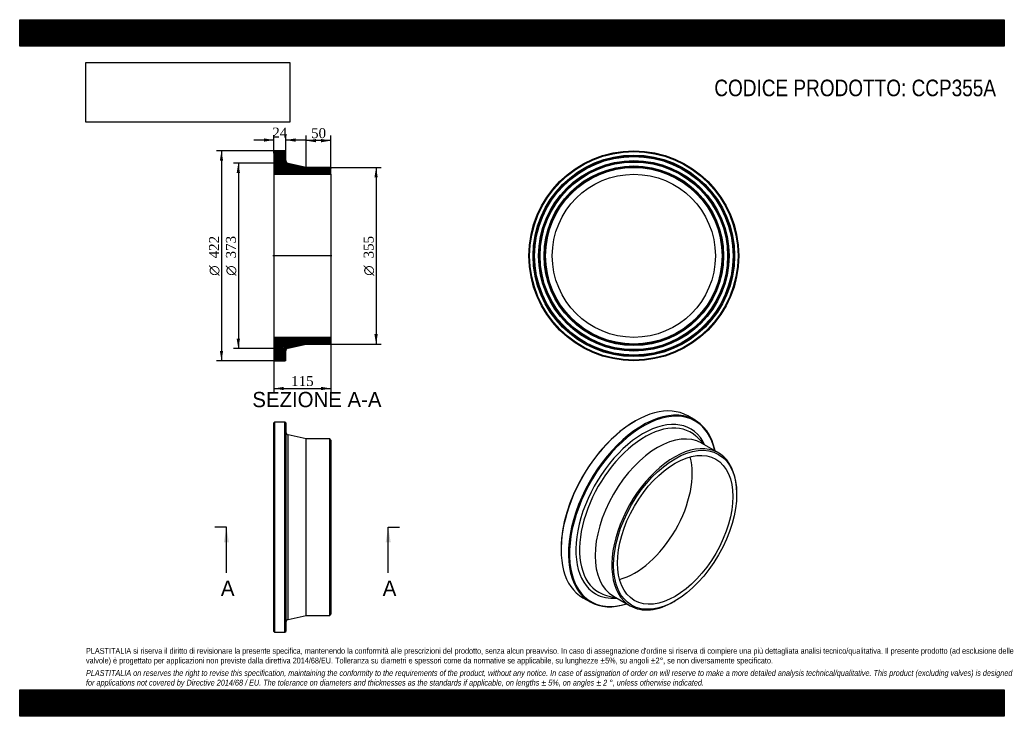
# Model space of a CAD drawing. Header units: millimetres. Extents: x 0 to 1980, y 0 to 1400.
import ezdxf
from ezdxf.enums import TextEntityAlignment as Align
from ezdxf.lldxf.tags import DXFTag

# ---------------------------------------------------------------- set-up
doc = ezdxf.new("R2010")
doc.units = ezdxf.units.MM
doc.header["$LTSCALE"] = 6.666667
for name, color, linetype in [('CCP355A', 7, 'Continuous'), ('Default', 7, 'Continuous'), ('DV4_Default', 7, 'Continuous')]:
    doc.layers.add(name, color=color, linetype=linetype)
doc.styles.add('SEACAD_Solid_Edge_ANSI', font='seans.ttf')
doc.styles.add('SEACAD_Solid_Edge_ANSI1_Symbols', font='semeca1.ttf')
doc.styles.add('SEACAD_Times_New_Roman', font='times.ttf')
tags = doc.linetypes.add('CENTER2', pattern=[28.575, 19.05, -3.175, 3.175, -3.175]).pattern_tags.tags
tags[10:11] = [DXFTag(74, 4), DXFTag(75, 0), DXFTag(340, '0'), DXFTag(46, 0.0), DXFTag(50, 0.0), DXFTag(44, 0.0), DXFTag(45, 0.0)]
tags[8:9] = [DXFTag(74, 4), DXFTag(75, 0), DXFTag(340, '0'), DXFTag(46, 0.0), DXFTag(50, 0.0), DXFTag(44, 0.0), DXFTag(45, 0.0)]
tags[6:7] = [DXFTag(74, 4), DXFTag(75, 0), DXFTag(340, '0'), DXFTag(46, 0.0), DXFTag(50, 0.0), DXFTag(44, 0.0), DXFTag(45, 0.0)]
tags[4:5] = [DXFTag(74, 4), DXFTag(75, 0), DXFTag(340, '0'), DXFTag(46, 0.0), DXFTag(50, 0.0), DXFTag(44, 0.0), DXFTag(45, 0.0)]
doc.dimstyles.new('ANSImm', dxfattribs={"dimtxt": 20, "dimasz": 20, "dimexe": 10, "dimexo": 0, "dimgap": 5, "dimtad": 1, "dimdsep": 46, "dimtxsty": 'SEACAD_Times_New_Roman', "dimblk1": '_SE_FILLED', "dimblk2": '_SE_FILLED', "dimsah": 1, "dimcen": 10, "dimazin": 0, "dimtfac": 0.85, "dimtdec": 3, "dimtofl": 0, "dimtmove": 0, "dimatfit": 3, "dimfxl": 1, "dimarcsym": 0})
picture_1 = doc.add_image_def('image1.jpg', size_in_pixel=(4302, 1260))

# ---------------------------------------------------------------- blocks, each defined once
blk = doc.blocks.new('SE')
at = {"layer": 'CCP355A', "color": 7, "linetype": 'Continuous'}
for p, q in [((512.5, 591.2), (511, 589.7)), ((511, 170.7), (511, 589.7)), ((512.5, 591.2), (512.5, 169.2)), ((533.5, 591.2), (512.5, 591.2)), ((533.5, 169.2), (533.5, 591.2)), ((535, 589.7), (533.5, 591.2)), ((535, 589.7), (535, 170.7)), ((539.8, 194.7), (539.8, 565.6)), ((576, 557.7), (539.8, 565.6)), ((576, 202.7), (576, 557.7)), ((623.5, 557.7), (576, 557.7)), ((623.5, 202.7), (623.5, 557.7)), ((626, 555.2), (623.5, 557.7)), ((626, 555.2), (626, 205.2)), ((539.8, 194.7), (576, 202.7)), ((576, 202.7), (623.5, 202.7)), ((623.5, 202.7), (626, 205.2)), ((511, 170.7), (512.5, 169.2)), ((512.5, 169.2), (533.5, 169.2)), ((533.5, 169.2), (535, 170.7))]:
    blk.add_line(p, q, dxfattribs=at)
for centre, start, end in [((541, 571.5), 180, 257.6192), ((541, 188.8), 102.3808, 180)]:
    blk.add_arc(centre, 6, start, end, dxfattribs=at)
blk = doc.blocks.new('SE1')
at = {"layer": 'CCP355A', "color": 7, "linetype": 'Continuous'}
for p, q in [((1358.1, 595.3), (1343.3, 603.9)), ((1237.8, 593.4), (1236.7, 592.8)), ((1378.4, 544.9), (1363, 560.4)), ((1405, 529.5), (1371.4, 548.9)), ((1441.8, 446.2), (1441.8, 448.3)), ((1088.6, 336.2), (1088.6, 335)), ((1132.3, 238.4), (1147.1, 229.8)), ((1179.8, 243), (1200.9, 237.5)), ((1193.9, 241.5), (1227.5, 222.1)), ((1316.3, 230.9), (1318, 231.9))]:
    blk.add_line(p, q, dxfattribs=at)
for centre, major_axis, start_param, end_param in [((1237.8, 421.1), (105.5, 182.7), 0, 3.141593), ((1252.6, 412.6), (-105.5, -182.7), 2.570355, 6.283185), ((1253.7, 411.9), (104.8, 181.4), 0, 3.701592), ((1253.7, 411.9), (-95.7, -165.7), 2.760668, 6.283185), ((1236.7, 421.7), (-104.8, -181.4), 3.926991, 5.497787), ((1257, 410), (-92.7, -160.6), 3.023829, 6.283185), ((1282.7, 395.2), (-88.8, -153.7), 3.141593, 6.283185), ((1253.7, 411.9), (104.8, 181.4), 5.723186, 6.283185), ((1257, 410), (-92.7, -160.6), -3.297441, -3.259357), ((1316.3, 375.8), (-88.8, -153.7), 2.356194, 6.283185), ((1236.7, 421.7), (-82, -141.9), 0.519147, 2.622446), ((1253.7, 411.9), (-95.7, -165.7), 0, 0.380925), ((1257, 410), (-92.7, -160.6), 0, 0.117976), ((1257, 410), (-92.7, -160.6), 0.117976, 0.155849), ((1252.6, 412.6), (-105.5, -182.7), 0, 0.571238), ((1316.3, 375.8), (-88.8, -153.7), 0, 0.785398)]:
    blk.add_ellipse(centre, major_axis=major_axis, ratio=0.57735, start_param=start_param, end_param=end_param, dxfattribs=at)
for major_axis in [(87.5, 151.6), (-82, -141.9)]:
    blk.add_ellipse((1318, 374.8), major_axis=major_axis, ratio=0.57735, dxfattribs=at)
blk = doc.blocks.new('SE2')
at = {"layer": 'CCP355A', "color": 7, "linetype": 'Continuous'}
for radius in [211, 209.5, 202.5, 201, 199.5, 191.5, 190, 188.5, 180.5, 179, 177.5, 163.9]:
    blk.add_circle((1235, 925.5), radius, dxfattribs=at)
blk = doc.blocks.new('SE4')
at = {"color": 7, "linetype": 'Continuous', "style": 'SEACAD_Solid_Edge_ANSI'}
blk.add_text('A', height=30.7, dxfattribs=at).set_placement((404.6, 272.8), align=Align.TOP_LEFT)
blk = doc.blocks.new('SE5')
at = {"color": 7, "linetype": 'Continuous', "style": 'SEACAD_Solid_Edge_ANSI'}
blk.add_text('A', height=30.7, dxfattribs=at).set_placement((730, 272.8), align=Align.TOP_LEFT)
blk = doc.blocks.new('SEANNOT_GROUP')
at = {"linetype": 'Continuous'}
blk.add_hatch(color=7, dxfattribs=at).paths.add_polyline_path([(420.8, 349.5), (415.7, 380.2), (410.6, 349.5)])
at = {"color": 7, "linetype": 'Continuous'}
blk.add_lwpolyline([(415.7, 288.2), (415.7, 380.2)], dxfattribs=at)
blk = doc.blocks.new('SEANNOT_GROUP1')
at = {"linetype": 'Continuous'}
blk.add_hatch(color=7, dxfattribs=at).paths.add_polyline_path([(746.1, 349.5), (741, 380.2), (735.9, 349.5)])
at = {"color": 7, "linetype": 'Continuous'}
blk.add_lwpolyline([(741, 288.2), (741, 380.2)], dxfattribs=at)
blk = doc.blocks.new('SE3')
at = {"layer": 'Default', "color": 7, "linetype": 'CENTER2'}
for p, q in [((415.7, 380.2), (392.7, 380.2)), ((741, 380.2), (764, 380.2))]:
    blk.add_line(p, q, dxfattribs=at)
at = {"layer": 'Default', "color": 7, "linetype": 'CENTER2', "const_width": 0.0001}
blk.add_lwpolyline([(415.7, 380.2), (741, 380.2)], dxfattribs=at)
at = {"layer": 'Default'}
for name in ['SEANNOT_GROUP', 'SEANNOT_GROUP1', 'SE4', 'SE5']:
    blk.add_blockref(name, (0, 0), dxfattribs=at)
blk = doc.blocks.new('SE6')
at = {"layer": 'CCP355A', "linetype": 'Continuous'}
h = blk.add_hatch(dxfattribs=at)
h.set_pattern_fill('LINE', scale=0.629921, angle=45, style=0)
edge = h.paths.add_edge_path()
edge.add_line((623.5, 1103), (576, 1103))
edge.add_line((576, 1103), (539.8, 1111))
edge.add_arc((541, 1116.9), 6, 180, 257.6192, ccw=False)
edge.add_line((535, 1116.9), (535, 1135))
edge.add_line((535, 1135), (533.5, 1136.5))
edge.add_line((533.5, 1136.5), (512.5, 1136.5))
edge.add_line((512.5, 1136.5), (511, 1135))
edge.add_line((511, 1135), (511, 1128))
edge.add_line((511, 1128), (512.1, 1126.5))
edge.add_line((512.1, 1126.5), (511, 1125))
edge.add_line((511, 1125), (511, 1117))
edge.add_line((511, 1117), (512.1, 1115.5))
edge.add_line((512.1, 1115.5), (511, 1114))
edge.add_line((511, 1114), (511, 1106))
edge.add_line((511, 1106), (512.1, 1104.5))
edge.add_line((512.1, 1104.5), (511, 1103))
edge.add_line((511, 1103), (511, 1089.4))
edge.add_line((511, 1089.4), (626, 1089.4))
edge.add_line((626, 1089.4), (626, 1100.5))
edge.add_line((626, 1100.5), (623.5, 1103))
h = blk.add_hatch(dxfattribs=at)
h.set_pattern_fill('LINE', scale=0.62992, angle=45, style=0)
edge = h.paths.add_edge_path()
edge.add_line((626, 750.5), (626, 761.6))
edge.add_line((626, 761.6), (511, 761.6))
edge.add_line((511, 761.6), (511, 748))
edge.add_line((511, 748), (512.1, 746.5))
edge.add_line((512.1, 746.5), (511, 745))
edge.add_line((511, 745), (511, 737))
edge.add_line((511, 737), (512.1, 735.5))
edge.add_line((512.1, 735.5), (511, 734))
edge.add_line((511, 734), (511, 726))
edge.add_line((511, 726), (512.1, 724.5))
edge.add_line((512.1, 724.5), (511, 723))
edge.add_line((511, 723), (511, 716))
edge.add_line((511, 716), (512.5, 714.5))
edge.add_line((512.5, 714.5), (533.5, 714.5))
edge.add_line((533.5, 714.5), (535, 716))
edge.add_line((535, 716), (535, 734.2))
edge.add_arc((541, 734.2), 6, 102.3808, 180, ccw=False)
edge.add_line((539.8, 740.1), (576, 748))
edge.add_line((576, 748), (623.5, 748))
edge.add_line((623.5, 748), (626, 750.5))
at = {"layer": 'CCP355A', "color": 7, "linetype": 'Continuous'}
for p, q in [((511, 1135), (512.5, 1136.5)), ((511, 1135), (511, 1128)), ((533.5, 1136.5), (512.5, 1136.5)), ((533.5, 1136.5), (535, 1135)), ((535, 1116.9), (535, 1135)), ((511, 1128), (511, 1125)), ((511, 1128), (512.1, 1126.5)), ((512.1, 1126.5), (511, 1125)), ((511, 1125), (511, 1117)), ((511, 1117), (511, 1114)), ((511, 1117), (512.1, 1115.5)), ((512.1, 1115.5), (511, 1114)), ((511, 1114), (511, 1106)), ((576, 1103), (539.8, 1111)), ((511, 1106), (511, 1103)), ((511, 1106), (512.1, 1104.5)), ((512.1, 1104.5), (511, 1103)), ((511, 1103), (511, 1089.4)), ((511, 1089.4), (511, 761.6)), ((511, 1089.4), (626, 1089.4)), ((623.5, 1103), (576, 1103)), ((623.5, 1103), (626, 1100.5)), ((626, 1089.4), (626, 1100.5)), ((626, 1089.4), (626, 761.6)), ((626, 761.6), (511, 761.6)), ((511, 761.6), (511, 748)), ((626, 750.5), (626, 761.6)), ((511, 748), (511, 745)), ((511, 748), (512.1, 746.5)), ((512.1, 746.5), (511, 745)), ((511, 745), (511, 737)), ((511, 737), (511, 734)), ((511, 737), (512.1, 735.5)), ((512.1, 735.5), (511, 734)), ((511, 734), (511, 726)), ((535, 716), (535, 734.2)), ((539.8, 740.1), (576, 748)), ((576, 748), (623.5, 748)), ((626, 750.5), (623.5, 748)), ((511, 726), (511, 723)), ((511, 726), (512.1, 724.5)), ((512.1, 724.5), (511, 723)), ((511, 723), (511, 716)), ((512.5, 714.5), (511, 716)), ((512.5, 714.5), (533.5, 714.5)), ((535, 716), (533.5, 714.5))]:
    blk.add_line(p, q, dxfattribs=at)
for centre, start, end in [((541, 1116.9), 180, 257.6192), ((541, 734.2), 102.3808, 180)]:
    blk.add_arc(centre, 6, start, end, dxfattribs=at)
at = {"layer": 'DV4_Default', "color": 7, "linetype": 'CENTER2'}
for p, q in [((535, 1116.9), (535, 1112)), ((539.8, 1111), (535, 1112)), ((627.8, 925.5), (509.3, 925.5)), ((539.8, 740.1), (535, 739)), ((535, 734.2), (535, 739))]:
    blk.add_line(p, q, dxfattribs=at)
blk = doc.blocks.new('GDimGGroup')
at = {"layer": 'Default', "linetype": 'Continuous'}
for points in [[(402.5, 1116.5), (409.1, 1116.5), (405.8, 1136.5)], [(402.5, 734.5), (405.8, 714.5), (409.1, 734.5)]]:
    blk.add_hatch(color=7, dxfattribs=at).paths.add_polyline_path(points)
at = {"layer": 'Default', "color": 7, "linetype": 'Continuous'}
for p, q in [((523, 1136.5), (395.8, 1136.5)), ((405.8, 1136.5), (405.8, 714.5)), ((523, 714.5), (395.8, 714.5))]:
    blk.add_line(p, q, dxfattribs=at)
for s, style, p in [('422', 'SEACAD_Times_New_Roman', (380.8, 920.2)), ('O', 'SEACAD_Solid_Edge_ANSI1_Symbols', (380.8, 885.4))]:
    blk.add_text(s, height=20, rotation=90, dxfattribs=dict(at, style=style)).set_placement(p, align=Align.TOP_LEFT)
blk = doc.blocks.new('GDimGGroup1')
at = {"layer": 'Default', "linetype": 'Continuous'}
for points in [[(436.3, 1092), (443, 1092), (439.7, 1112)], [(436.3, 759), (439.7, 739), (443, 759)]]:
    blk.add_hatch(color=7, dxfattribs=at).paths.add_polyline_path(points)
at = {"layer": 'Default', "color": 7, "linetype": 'Continuous'}
for p, q in [((535, 1112), (429.7, 1112)), ((439.7, 1112), (439.7, 739)), ((535, 739), (429.7, 739))]:
    blk.add_line(p, q, dxfattribs=at)
for s, style, p in [('373', 'SEACAD_Times_New_Roman', (414.7, 920.2)), ('O', 'SEACAD_Solid_Edge_ANSI1_Symbols', (414.7, 885.4))]:
    blk.add_text(s, height=20, rotation=90, dxfattribs=dict(at, style=style)).set_placement(p, align=Align.TOP_LEFT)
blk = doc.blocks.new('GDimGGroup2')
at = {"layer": 'Default', "linetype": 'Continuous'}
for points in [[(720, 1083), (716.7, 1103), (713.3, 1083)], [(720, 768), (713.3, 768), (716.7, 748)]]:
    blk.add_hatch(color=7, dxfattribs=at).paths.add_polyline_path(points)
at = {"layer": 'Default', "color": 7, "linetype": 'Continuous'}
for p, q in [((623.5, 1103), (726.7, 1103)), ((716.7, 1103), (716.7, 748)), ((623.5, 748), (726.7, 748))]:
    blk.add_line(p, q, dxfattribs=at)
for s, style, p in [('355', 'SEACAD_Times_New_Roman', (691.7, 920.2)), ('O', 'SEACAD_Solid_Edge_ANSI1_Symbols', (691.7, 885.4))]:
    blk.add_text(s, height=20, rotation=90, dxfattribs=dict(at, style=style)).set_placement(p, align=Align.TOP_LEFT)
blk = doc.blocks.new('DMBLK58')
at = {"layer": 'Default', "linetype": 'Continuous'}
for points in [[(531, 655.5), (531, 662.1), (511, 658.8)], [(606, 655.5), (626, 658.8), (606, 662.1)]]:
    blk.add_hatch(color=7, dxfattribs=at).paths.add_polyline_path(points)
at = {"layer": 'Default', "color": 7, "linetype": 'Continuous'}
for p, q in [((511, 761.6), (511, 648.8)), ((626, 761.6), (626, 648.8)), ((511, 658.8), (626, 658.8))]:
    blk.add_line(p, q, dxfattribs=at)
at = {"layer": 'Default', "color": 7, "linetype": 'Continuous', "style": 'SEACAD_Times_New_Roman'}
blk.add_text('115', height=20, dxfattribs=at).set_placement((545.8, 683.8), align=Align.TOP_LEFT)
blk = doc.blocks.new('_SE_FILLED')
at = {"color": 0}
blk.add_line((0, 0), (-1, 0), dxfattribs=at)
blk.add_solid([(0, 0), (-1, -0.1665), (-1, 0.1665), (0, 0)], dxfattribs=at)
blk = doc.blocks.new('DMBLK59')
at = {"layer": 'Default', "linetype": 'Continuous'}
for points in [[(491, 1161.5), (491, 1154.8), (511, 1158.1)], [(555, 1161.5), (535, 1158.1), (555, 1154.8)]]:
    blk.add_hatch(color=7, dxfattribs=at).paths.add_polyline_path(points)
at = {"layer": 'Default', "color": 7, "linetype": 'Continuous'}
for p, q in [((511, 1158.1), (471, 1158.1)), ((511, 1131.5), (511, 1168.1)), ((535, 1125.9), (535, 1168.1)), ((575, 1158.1), (535, 1158.1))]:
    blk.add_line(p, q, dxfattribs=at)
at = {"layer": 'Default', "color": 7, "linetype": 'Continuous', "style": 'SEACAD_Times_New_Roman'}
blk.add_text('24', height=20, dxfattribs=at).set_placement((507.9, 1183.1), align=Align.TOP_LEFT)
blk = doc.blocks.new('DMBLK60')
at = {"layer": 'Default', "linetype": 'Continuous'}
for points in [[(596, 1160.3), (576, 1157), (596, 1153.6)], [(606, 1160.3), (606, 1153.6), (626, 1157)]]:
    blk.add_hatch(color=7, dxfattribs=at).paths.add_polyline_path(points)
at = {"layer": 'Default', "color": 7, "linetype": 'Continuous'}
for p, q in [((576, 1103), (576, 1167)), ((626, 1157), (576, 1157)), ((626, 1089.4), (626, 1167))]:
    blk.add_line(p, q, dxfattribs=at)
at = {"layer": 'Default', "color": 7, "linetype": 'Continuous', "style": 'SEACAD_Times_New_Roman'}
blk.add_text('50', height=20, dxfattribs=at).set_placement((585.9, 1182), align=Align.TOP_LEFT)

msp = doc.modelspace()

# ---------------------------------------------------------------- hatches: boundary and pattern name
at = {"layer": 'Default', "linetype": 'Continuous'}
h = msp.add_hatch(dxfattribs=at)
h.set_pattern_fill('LINE', scale=0.629921, angle=45, style=0)
h.paths.add_polyline_path([(1980, 1346.667), (1980, 1400), (0, 1400), (0, 1346.667)])
for points in [[(1980, 1346.667), (1980, 1400), (0, 1400), (0, 1346.667)], [(1980, 0), (1980, 53.333), (0, 53.333), (0, 0)]]:
    msp.add_hatch(color=7, dxfattribs=at).paths.add_polyline_path(points)
h = msp.add_hatch(dxfattribs=at)
h.set_pattern_fill('LINE', scale=0.629921, angle=45, style=0)
h.paths.add_polyline_path([(1980, 0), (1980, 53.333), (0, 53.333), (0, 0)])

# ---------------------------------------------------------------- linework, layer by layer
at = {"layer": 'Default', "color": 7, "linetype": 'Continuous'}
for p, q in [((0, 1400), (1980, 1400)), ((0, 1346.667), (0, 1400)), ((1980, 1400), (1980, 1346.667)), ((1980, 1346.667), (0, 1346.667)), ((0, 53.333), (1980, 53.333)), ((0, 0), (0, 53.333)), ((1980, 53.333), (1980, 0)), ((1980, 0), (0, 0))]:
    msp.add_line(p, q, dxfattribs=at)

# ---------------------------------------------------------------- block references
at = {"layer": 'Default'}
for name in ['GDimGGroup', 'SE6', 'SE2', 'GDimGGroup1', 'GDimGGroup2', 'SE1', 'SE', 'SE3']:
    msp.add_blockref(name, (0, 0), dxfattribs=at)

# ---------------------------------------------------------------- texts
at = {"layer": 'Default', "color": 7, "linetype": 'Continuous', "style": 'SEACAD_Solid_Edge_ANSI'}
msp.add_text('SEZIONE A-A', height=30.66667, dxfattribs=at).set_placement((467.808, 651.957), align=Align.TOP_LEFT)
at = {"layer": 'Default', "attachment_point": 1}
for s, insert, char_height, width in [('{\\fArial Narrow|b0||i0||c0|p34;\\C7;\\H33.33333333;\\W1.;CODICE PRODOTTO: CCP355A}', (1396.852, 1279.561), 33.33333, 567.74249), ("{\\fArial Narrow|b0||i0||c0|p34;\\C7;\\H11.66666667;\\W1.;PLASTITALIA si riserva il diritto di revisionare la presente specifica, mantenendo la conformità alle prescrizioni del prodotto, senza alcun preavviso. In caso di assegnazione d'ordine si riserva di compiere una più dettagliata analisi tecnico/qualitativa. Il presente prodotto (ad esclusione delle \\P}{\\fArial Narrow|b0||i0||c0|p34;\\C7;\\H11.66666667;\\W1.;valvole) è progettato per applicazioni non previste dalla direttiva 2014/68/EU. Tolleranza su diametri e spessori come da normative se applicabile, su lunghezze ±5%, su angoli ±2°, se non diversamente specificato.\\P}{\\fArial Narrow|b0||i0||c0|p34;\\C7;\\H3.333333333;\\W1.;   \\P}{\\fArial Narrow|b0||i1||c0|p34;\\C7;\\H11.66666667;\\W1.;PLASTITALIA on reserves the right to revise this specification, maintaining the conformity to the requirements of the product, without any notice. In case of assignation of order on will reserve to make a more detailed analysis technical/qualitative. This product (excluding valves) is designed \\P}{\\fArial Narrow|b0||i1||c0|p34;\\C7;\\H11.66666667;\\W1.;for applications not covered by Directive 2014/68 / EU. The tolerance on diameters and thicknesses as the standards if applicable, on lengths ± 5%, on angles ± 2 °, unless otherwise indicated.\\P}", (133.333, 137.349), 11.666667, 1713.33333)]:
    msp.add_mtext(s, dxfattribs=dict(at, insert=insert, char_height=char_height, width=width))

# ---------------------------------------------------------------- dimensions: what is measured, and where the dimension line sits
at = {"layer": 'Default', "color": 7, "linetype": 'Continuous'}
for base, p1, p2, picture, middle in [((511.044, 1158.138), (535.044, 1125.94), (511.044, 1131.527), 'DMBLK59', (523.044, 1158.138)), ((576.044, 1156.954), (626.044, 1089.427), (576.044, 1103.027), 'DMBLK60', (601.044, 1156.954))]:
    dim = msp.add_linear_dim(base=base, p1=p1, p2=p2, text='\\A1;<>', dimstyle='ANSImm', dxfattribs=at)
    dim.commit()
    dim.dimension.update_dxf_attribs({"geometry": picture, "text_midpoint": middle, "dimtype": 160})
dim = msp.add_linear_dim(base=(511.044, 658.79), p1=(511.044, 761.627), p2=(626.044, 761.627), angle=0, text='\\A1;<>', dimstyle='ANSImm', dxfattribs=at)
dim.commit()
dim.dimension.update_dxf_attribs({"geometry": 'DMBLK58', "text_midpoint": (568.544, 658.79), "dimtype": 161})

# ---------------------------------------------------------------- pictures from other files: only their frames are drawn
image = msp.add_image(picture_1, insert=(133.333, 1194.021), size_in_units=(409.714, 120))
image.dxf.flags = 7

doc.saveas('drawing.dxf')
